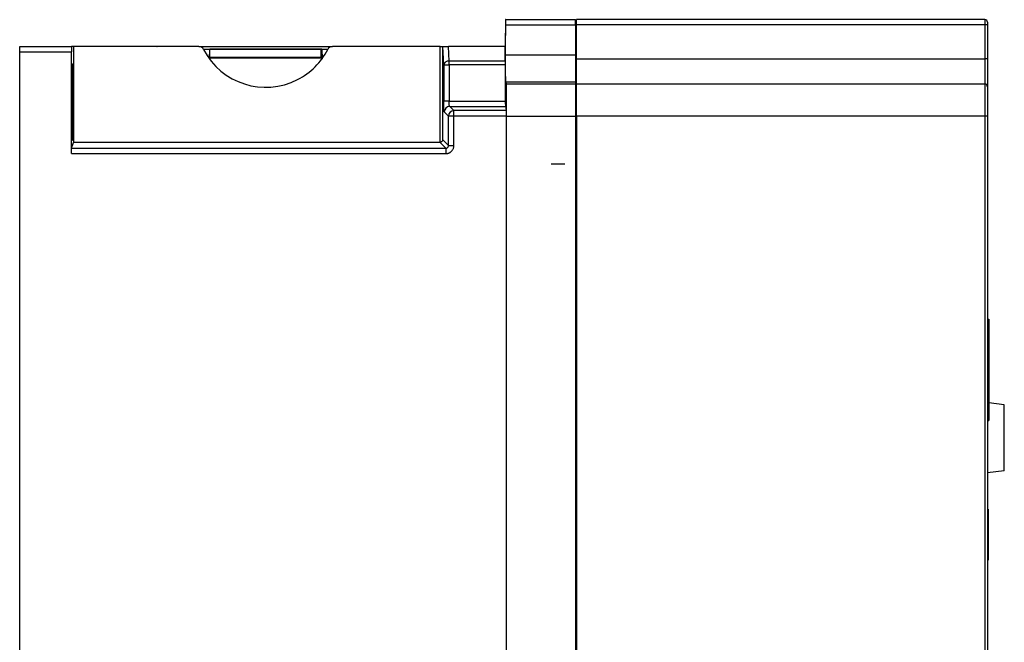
# Model space of a CAD drawing. Header units: inches. Extents: x -194 to -65, y 25 to 187.
# Tile 2 of 2: x -194 to -65, y 106 to 187. Entities that reach past the tile are written whole.
import ezdxf

# ---------------------------------------------------------------- set-up
doc = ezdxf.new("R2010")
doc.units = ezdxf.units.IN
doc.header["$MEASUREMENT"] = 0

# ---------------------------------------------------------------- blocks, each defined once
blk = doc.blocks.new('block 10')
at = {"color": 7, "lineweight": 25}
blk.add_open_spline([(-190.51, 183.42), (-190.51, 183.42), (-190.51, 183.42), (-190.5, 183.42), (-190.5, 183.42), (-190.5, 183.42), (-190.5, 183.42), (-190.5, 183.42), (-190.49, 183.42), (-190.49, 183.42), (-190.48, 183.42), (-190.48, 183.42), (-190.47, 183.42)], degree=3, knots=[0, 0, 0, 0, 1, 1, 1, 2, 2, 2, 3, 3, 3, 4, 4, 4, 4], dxfattribs=at)
blk = doc.blocks.new('block 12')
at = {"color": 7, "lineweight": 25}
blk.add_lwpolyline([(-130.15, 178.54), (-121.09, 178.54)], dxfattribs=at)
blk = doc.blocks.new('block 13')
at = {"color": 7, "lineweight": 25}
blk.add_lwpolyline([(-121.09, 178.54), (-121.09, 174.35)], dxfattribs=at)
blk = doc.blocks.new('block 14')
at = {"color": 7, "lineweight": 25}
blk.add_lwpolyline([(-130.15, 174.35), (-121.09, 174.35)], dxfattribs=at)
blk = doc.blocks.new('block 15')
at = {"color": 7, "lineweight": 25}
blk.add_lwpolyline([(-130.15, 178.54), (-130.15, 174.35)], dxfattribs=at)
blk = doc.blocks.new('block 20')
at = {"color": 7, "lineweight": 25}
blk.add_lwpolyline([(-122.48, 168.08), (-124.26, 168.08)], dxfattribs=at)
blk = doc.blocks.new('block 21')
at = {"color": 7, "lineweight": 25}
blk.add_lwpolyline([(-130.11, 168.08), (-130.15, 168.08)], dxfattribs=at)
blk = doc.blocks.new('block 22')
at = {"color": 7, "lineweight": 25}
blk.add_lwpolyline([(-121.09, 174.35), (-121.09, 40.93)], dxfattribs=at)
blk = doc.blocks.new('block 23')
at = {"color": 7, "lineweight": 25}
blk.add_lwpolyline([(-130.15, 174.35), (-130.15, 168.08)], dxfattribs=at)
blk = doc.blocks.new('block 24')
at = {"color": 7, "lineweight": 25}
blk.add_lwpolyline([(-130.15, 168.08), (-130.15, 40.93)], dxfattribs=at)
blk = doc.blocks.new('block 29')
at = {"color": 7, "lineweight": 25}
blk.add_lwpolyline([(-67.75, 174.32), (-120.95, 174.32)], dxfattribs=at)
blk = doc.blocks.new('block 30')
at = {"color": 7, "lineweight": 25}
blk.add_lwpolyline([(-67.75, 174.32), (-67.75, 40.62)], dxfattribs=at)
blk = doc.blocks.new('block 31')
at = {"color": 7, "lineweight": 25}
blk.add_lwpolyline([(-120.95, 174.32), (-120.95, 40.62)], dxfattribs=at)
blk = doc.blocks.new('block 32')
at = {"color": 7, "lineweight": 25}
blk.add_lwpolyline([(-67.75, 178.52), (-67.75, 174.32)], dxfattribs=at)
blk = doc.blocks.new('block 33')
at = {"color": 7, "lineweight": 25}
blk.add_lwpolyline([(-120.95, 174.32), (-120.95, 178.52)], dxfattribs=at)
blk = doc.blocks.new('block 34')
at = {"color": 7, "lineweight": 25}
blk.add_lwpolyline([(-67.75, 178.52), (-120.95, 178.52)], dxfattribs=at)
blk = doc.blocks.new('block 35')
at = {"color": 7, "lineweight": 25}
blk.add_lwpolyline([(-67.4, 174.32), (-67.4, 40.62)], dxfattribs=at)
blk = doc.blocks.new('block 37')
at = {"color": 7, "lineweight": 25}
blk.add_lwpolyline([(-67.4, 174.32), (-67.75, 174.32)], dxfattribs=at)
blk = doc.blocks.new('block 38')
at = {"color": 7, "lineweight": 25}
blk.add_lwpolyline([(-67.4, 178.17), (-67.4, 174.32)], dxfattribs=at)
blk = doc.blocks.new('block 39')
at = {"color": 7, "lineweight": 25}
blk.add_open_spline([(-67.4, 178.17), (-67.4, 178.36), (-67.56, 178.52), (-67.75, 178.52)], degree=3, dxfattribs=at)
blk = doc.blocks.new('block 42')
at = {"color": 7, "lineweight": 25}
blk.add_lwpolyline([(-120.95, 177.32), (-121.09, 177.33)], dxfattribs=at)
blk = doc.blocks.new('block 43')
at = {"color": 7, "lineweight": 25}
blk.add_lwpolyline([(-120.95, 174.32), (-121.09, 174.32)], dxfattribs=at)
blk = doc.blocks.new('block 53')
at = {"color": 7, "lineweight": 25}
blk.add_lwpolyline([(-193.54, 28.72), (-193.54, 182.72)], dxfattribs=at)
blk = doc.blocks.new('block 54')
at = {"color": 7, "lineweight": 25}
blk.add_lwpolyline([(-193.54, 182.72), (-186.81, 182.72)], dxfattribs=at)
blk = doc.blocks.new('block 55')
at = {"color": 7, "lineweight": 25}
blk.add_lwpolyline([(-186.81, 169.45), (-186.81, 182.72)], dxfattribs=at)
blk = doc.blocks.new('block 56')
at = {"color": 7, "lineweight": 25}
blk.add_lwpolyline([(-186.81, 169.45), (-138, 169.45)], dxfattribs=at)
blk = doc.blocks.new('block 57')
at = {"color": 7, "lineweight": 25}
blk.add_open_spline([(-138, 169.45), (-137.97, 169.45), (-137.94, 169.45), (-137.91, 169.45), (-137.88, 169.46), (-137.85, 169.46), (-137.82, 169.47), (-137.8, 169.47), (-137.77, 169.48), (-137.74, 169.48), (-137.71, 169.49), (-137.69, 169.5), (-137.66, 169.51), (-137.63, 169.52), (-137.61, 169.53), (-137.58, 169.54), (-137.56, 169.55), (-137.53, 169.56), (-137.51, 169.57), (-137.48, 169.59), (-137.46, 169.6), (-137.44, 169.61), (-137.41, 169.63), (-137.39, 169.64), (-137.37, 169.66), (-137.35, 169.68), (-137.33, 169.69), (-137.31, 169.71), (-137.27, 169.74), (-137.24, 169.78), (-137.21, 169.81), (-137.18, 169.85), (-137.15, 169.89), (-137.12, 169.93), (-137.09, 169.97), (-137.07, 170.01), (-137.05, 170.06), (-137.03, 170.1), (-137.01, 170.15), (-136.99, 170.2), (-136.98, 170.25), (-136.97, 170.3), (-136.96, 170.35), (-136.95, 170.4), (-136.95, 170.45), (-136.95, 170.5)], degree=3, knots=[0, 0, 0, 0, 1, 1, 1, 2, 2, 2, 3, 3, 3, 4, 4, 4, 5, 5, 5, 6, 6, 6, 7, 7, 7, 8, 8, 8, 9, 9, 9, 10, 10, 10, 11, 11, 11, 12, 12, 12, 13, 13, 13, 14, 14, 14, 15, 15, 15, 15], dxfattribs=at)
blk = doc.blocks.new('block 58')
at = {"color": 7, "lineweight": 25}
blk.add_lwpolyline([(-136.95, 170.5), (-136.95, 174.35)], dxfattribs=at)
blk = doc.blocks.new('block 59')
at = {"color": 7, "lineweight": 25}
blk.add_lwpolyline([(-130.14, 174.35), (-136.95, 174.35)], dxfattribs=at)
blk = doc.blocks.new('block 63')
at = {"color": 7, "lineweight": 25}
blk.add_lwpolyline([(-130.15, 175.05), (-136.95, 175.05)], dxfattribs=at)
blk = doc.blocks.new('block 64')
at = {"color": 7, "lineweight": 25}
blk.add_open_spline([(-130.15, 175.05), (-130.15, 175.05), (-130.15, 175.04), (-130.15, 175.04), (-130.15, 175.03), (-130.15, 175.02), (-130.15, 175.01)], degree=3, knots=[0, 0, 0, 0, 1, 1, 1, 2, 2, 2, 2], dxfattribs=at)
blk = doc.blocks.new('block 65')
at = {"color": 7, "lineweight": 25}
blk.add_lwpolyline([(-136.95, 174.35), (-136.95, 175.05)], dxfattribs=at)
blk = doc.blocks.new('block 66')
at = {"color": 7, "lineweight": 25}
blk.add_lwpolyline([(-193.54, 182.72), (-193.54, 183.42)], dxfattribs=at)
blk = doc.blocks.new('block 67')
at = {"color": 7, "lineweight": 25}
blk.add_lwpolyline([(-193.54, 183.42), (-186.8, 183.42)], dxfattribs=at)
blk = doc.blocks.new('block 68')
at = {"color": 7, "lineweight": 25}
blk.add_open_spline([(-186.8, 183.42), (-186.8, 183.41), (-186.8, 183.41), (-186.8, 183.41), (-186.8, 183.41), (-186.8, 183.41), (-186.8, 183.4), (-186.8, 183.4), (-186.8, 183.39), (-186.8, 183.39), (-186.8, 183.38), (-186.81, 183.37), (-186.81, 183.36), (-186.81, 183.36), (-186.81, 183.35), (-186.81, 183.34), (-186.81, 183.32), (-186.81, 183.31), (-186.81, 183.3), (-186.81, 183.29), (-186.81, 183.27), (-186.81, 183.26), (-186.81, 183.24), (-186.81, 183.23), (-186.81, 183.21), (-186.81, 183.18), (-186.81, 183.14), (-186.81, 183.1), (-186.81, 183.07), (-186.81, 183.03), (-186.81, 182.98), (-186.81, 182.94), (-186.81, 182.9), (-186.81, 182.86), (-186.81, 182.81), (-186.81, 182.76), (-186.81, 182.72)], degree=3, knots=[0, 0, 0, 0, 1, 1, 1, 2, 2, 2, 3, 3, 3, 4, 4, 4, 5, 5, 5, 6, 6, 6, 7, 7, 7, 8, 8, 8, 9, 9, 9, 10, 10, 10, 11, 11, 11, 12, 12, 12, 12], dxfattribs=at)
blk = doc.blocks.new('block 69')
at = {"color": 7, "lineweight": 25}
blk.add_open_spline([(-186.73, 178.25), (-186.73, 178.26), (-186.73, 178.27), (-186.73, 178.28), (-186.73, 178.29), (-186.73, 178.3), (-186.73, 178.31), (-186.73, 178.32), (-186.73, 178.33), (-186.73, 178.34), (-186.73, 178.35), (-186.73, 178.37), (-186.73, 178.38), (-186.73, 178.41), (-186.72, 178.43), (-186.72, 178.46), (-186.72, 178.49), (-186.72, 178.52), (-186.72, 178.55)], degree=3, knots=[0, 0, 0, 0, 1, 1, 1, 2, 2, 2, 3, 3, 3, 4, 4, 4, 5, 5, 5, 6, 6, 6, 6], dxfattribs=at)
blk = doc.blocks.new('block 70')
at = {"color": 7, "lineweight": 25}
blk.add_open_spline([(-186.73, 178.25), (-186.73, 178.22), (-186.73, 178.19), (-186.73, 178.16), (-186.73, 178.13), (-186.73, 178.1), (-186.73, 178.07), (-186.73, 178.04), (-186.73, 178), (-186.73, 177.97), (-186.73, 177.93), (-186.74, 177.9), (-186.74, 177.86), (-186.74, 177.83), (-186.74, 177.79), (-186.74, 177.76), (-186.74, 177.72), (-186.74, 177.68), (-186.74, 177.64), (-186.74, 177.61), (-186.74, 177.57), (-186.74, 177.53), (-186.74, 177.49), (-186.74, 177.45), (-186.74, 177.41), (-186.74, 177.37), (-186.74, 177.33), (-186.75, 177.29), (-186.75, 177.25), (-186.75, 177.21), (-186.75, 177.17), (-186.75, 177.12), (-186.75, 177.08), (-186.75, 177.04), (-186.75, 177), (-186.75, 176.95), (-186.75, 176.91), (-186.75, 176.87), (-186.75, 176.82), (-186.75, 176.78), (-186.75, 176.74), (-186.75, 176.69), (-186.75, 176.65), (-186.75, 176.6), (-186.75, 176.56), (-186.75, 176.51), (-186.75, 176.47), (-186.75, 176.42), (-186.75, 176.38), (-186.75, 176.33), (-186.75, 176.29), (-186.75, 176.24), (-186.75, 176.2), (-186.76, 176.15), (-186.76, 176.11), (-186.76, 176.06), (-186.76, 176.02), (-186.76, 175.97), (-186.76, 175.92), (-186.76, 175.88), (-186.76, 175.83), (-186.76, 175.79), (-186.76, 175.74), (-186.76, 175.7), (-186.76, 175.65), (-186.76, 175.6), (-186.76, 175.56), (-186.76, 175.51), (-186.76, 175.47), (-186.76, 175.42), (-186.76, 175.38), (-186.76, 175.33), (-186.76, 175.29), (-186.76, 175.24), (-186.76, 175.2), (-186.76, 175.15), (-186.76, 175.11), (-186.76, 175.06), (-186.76, 175.02), (-186.76, 174.68), (-186.76, 174.35), (-186.76, 174.03), (-186.75, 173.69), (-186.75, 173.36), (-186.75, 173.05), (-186.75, 172.73), (-186.74, 172.43), (-186.74, 172.18), (-186.73, 171.91), (-186.73, 171.69), (-186.72, 171.52), (-186.71, 171.36), (-186.71, 171.25), (-186.7, 171.2), (-186.69, 171.15), (-186.69, 171.15), (-186.68, 171.21), (-186.68, 171.26), (-186.67, 171.38), (-186.66, 171.54), (-186.66, 171.58), (-186.66, 171.63), (-186.66, 171.68), (-186.66, 171.73), (-186.65, 171.78), (-186.65, 171.84), (-186.65, 171.9), (-186.65, 171.96), (-186.65, 172.02), (-186.65, 172.08), (-186.64, 172.15), (-186.64, 172.22), (-186.64, 172.29), (-186.64, 172.37), (-186.64, 172.44), (-186.64, 172.52), (-186.64, 172.6), (-186.64, 172.68), (-186.64, 172.76), (-186.63, 172.84), (-186.63, 172.93), (-186.63, 173.02), (-186.63, 173.1), (-186.63, 173.19), (-186.63, 173.29), (-186.63, 173.38), (-186.63, 173.47), (-186.63, 173.57), (-186.63, 173.67), (-186.63, 173.76), (-186.63, 173.86), (-186.63, 173.96), (-186.63, 174.06), (-186.63, 174.16), (-186.63, 174.27), (-186.63, 174.37), (-186.63, 174.47), (-186.63, 174.58), (-186.62, 174.68), (-186.62, 174.78), (-186.62, 174.89), (-186.62, 174.99), (-186.62, 175.1), (-186.63, 175.21), (-186.63, 175.31), (-186.63, 175.42), (-186.63, 175.52), (-186.63, 175.63), (-186.63, 175.73), (-186.63, 175.83), (-186.63, 175.94), (-186.63, 176.04), (-186.63, 176.14), (-186.63, 176.24), (-186.63, 176.35), (-186.63, 176.45), (-186.63, 176.54), (-186.63, 176.64), (-186.63, 176.74), (-186.63, 176.83), (-186.63, 176.93), (-186.63, 177.02), (-186.64, 177.11), (-186.64, 177.2), (-186.64, 177.29), (-186.64, 177.37), (-186.64, 177.46), (-186.64, 177.54), (-186.64, 177.62), (-186.64, 177.7), (-186.64, 177.78), (-186.65, 177.85), (-186.65, 177.93), (-186.65, 178), (-186.65, 178.06), (-186.65, 178.13), (-186.65, 178.19), (-186.65, 178.25)], degree=3, knots=[0, 0, 0, 0, 1, 1, 1, 2, 2, 2, 3, 3, 3, 4, 4, 4, 5, 5, 5, 6, 6, 6, 7, 7, 7, 8, 8, 8, 9, 9, 9, 10, 10, 10, 11, 11, 11, 12, 12, 12, 13, 13, 13, 14, 14, 14, 15, 15, 15, 16, 16, 16, 17, 17, 17, 18, 18, 18, 19, 19, 19, 20, 20, 20, 21, 21, 21, 22, 22, 22, 23, 23, 23, 24, 24, 24, 25, 25, 25, 26, 26, 26, 27, 27, 27, 28, 28, 28, 29, 29, 29, 30, 30, 30, 31, 31, 31, 32, 32, 32, 33, 33, 33, 34, 34, 34, 35, 35, 35, 36, 36, 36, 37, 37, 37, 38, 38, 38, 39, 39, 39, 40, 40, 40, 41, 41, 41, 42, 42, 42, 43, 43, 43, 44, 44, 44, 45, 45, 45, 46, 46, 46, 47, 47, 47, 48, 48, 48, 49, 49, 49, 50, 50, 50, 51, 51, 51, 52, 52, 52, 53, 53, 53, 54, 54, 54, 55, 55, 55, 56, 56, 56, 57, 57, 57, 58, 58, 58, 59, 59, 59, 59], dxfattribs=at)
blk = doc.blocks.new('block 71')
at = {"color": 7, "lineweight": 25}
blk.add_open_spline([(-186.66, 178.55), (-186.66, 178.53), (-186.66, 178.52), (-186.66, 178.5), (-186.66, 178.49), (-186.66, 178.48), (-186.66, 178.46), (-186.66, 178.45), (-186.66, 178.43), (-186.66, 178.42), (-186.66, 178.41), (-186.66, 178.39), (-186.66, 178.38), (-186.66, 178.35), (-186.66, 178.33), (-186.66, 178.31), (-186.66, 178.29), (-186.65, 178.27), (-186.65, 178.25)], degree=3, knots=[0, 0, 0, 0, 1, 1, 1, 2, 2, 2, 3, 3, 3, 4, 4, 4, 5, 5, 5, 6, 6, 6, 6], dxfattribs=at)
blk = doc.blocks.new('block 72')
at = {"color": 7, "lineweight": 25}
blk.add_lwpolyline([(-186.66, 178.55), (-186.66, 179.22)], dxfattribs=at)
blk = doc.blocks.new('block 73')
at = {"color": 7, "lineweight": 25}
blk.add_open_spline([(-186.66, 179.22), (-186.66, 179.25), (-186.66, 179.29), (-186.66, 179.33), (-186.66, 179.37), (-186.66, 179.42), (-186.66, 179.46), (-186.66, 179.5), (-186.66, 179.54), (-186.66, 179.58), (-186.66, 179.62), (-186.66, 179.67), (-186.66, 179.71), (-186.66, 179.75), (-186.66, 179.8), (-186.66, 179.84), (-186.66, 179.88), (-186.66, 179.93), (-186.66, 179.97), (-186.66, 180.02), (-186.66, 180.06), (-186.66, 180.1), (-186.66, 180.15), (-186.66, 180.19), (-186.66, 180.23), (-186.66, 180.28), (-186.66, 180.32), (-186.66, 180.36), (-186.67, 180.4), (-186.67, 180.45), (-186.67, 180.49), (-186.67, 180.53), (-186.67, 180.57), (-186.67, 180.6), (-186.67, 180.64), (-186.67, 180.68), (-186.67, 180.72), (-186.67, 180.75), (-186.67, 180.79), (-186.67, 180.82), (-186.67, 180.85), (-186.67, 180.88), (-186.68, 180.91), (-186.68, 180.94), (-186.68, 180.97), (-186.68, 180.99), (-186.68, 181.01), (-186.68, 181.04), (-186.68, 181.05), (-186.68, 181.07), (-186.68, 181.09), (-186.68, 181.1), (-186.69, 181.12), (-186.69, 181.13), (-186.69, 181.13), (-186.69, 181.14), (-186.69, 181.14), (-186.69, 181.14), (-186.69, 181.14), (-186.69, 181.13), (-186.7, 181.11), (-186.7, 181.09), (-186.7, 181.06), (-186.7, 181.03), (-186.7, 180.99), (-186.71, 180.95), (-186.71, 180.89), (-186.71, 180.84), (-186.71, 180.79), (-186.71, 180.73), (-186.71, 180.67), (-186.71, 180.6), (-186.71, 180.53), (-186.72, 180.46), (-186.72, 180.39), (-186.72, 180.32), (-186.72, 180.24), (-186.72, 180.17), (-186.72, 180.09), (-186.72, 180.02), (-186.72, 179.94), (-186.72, 179.86), (-186.72, 179.79), (-186.72, 179.72), (-186.72, 179.64), (-186.72, 179.57), (-186.72, 179.49), (-186.72, 179.42), (-186.72, 179.35), (-186.72, 179.28), (-186.72, 179.22)], degree=3, knots=[0, 0, 0, 0, 1, 1, 1, 2, 2, 2, 3, 3, 3, 4, 4, 4, 5, 5, 5, 6, 6, 6, 7, 7, 7, 8, 8, 8, 9, 9, 9, 10, 10, 10, 11, 11, 11, 12, 12, 12, 13, 13, 13, 14, 14, 14, 15, 15, 15, 16, 16, 16, 17, 17, 17, 18, 18, 18, 19, 19, 19, 20, 20, 20, 21, 21, 21, 22, 22, 22, 23, 23, 23, 24, 24, 24, 25, 25, 25, 26, 26, 26, 27, 27, 27, 28, 28, 28, 29, 29, 29, 30, 30, 30, 30], dxfattribs=at)
blk = doc.blocks.new('block 74')
at = {"color": 7, "lineweight": 25}
blk.add_lwpolyline([(-186.72, 179.22), (-186.72, 178.55)], dxfattribs=at)
blk = doc.blocks.new('block 75')
at = {"color": 7, "lineweight": 25}
blk.add_lwpolyline([(-186.8, 170.15), (-186.54, 170.92)], dxfattribs=at)
blk = doc.blocks.new('block 76')
at = {"color": 7, "lineweight": 25}
blk.add_open_spline([(-186.81, 169.45), (-186.81, 169.48), (-186.81, 169.5), (-186.81, 169.53), (-186.81, 169.55), (-186.81, 169.58), (-186.81, 169.6), (-186.81, 169.63), (-186.81, 169.65), (-186.81, 169.68), (-186.81, 169.7), (-186.81, 169.72), (-186.81, 169.74), (-186.81, 169.77), (-186.81, 169.79), (-186.81, 169.81), (-186.81, 169.83), (-186.81, 169.85), (-186.81, 169.87), (-186.81, 169.89), (-186.81, 169.91), (-186.81, 169.93), (-186.81, 169.97), (-186.81, 170), (-186.81, 170.02), (-186.81, 170.05), (-186.81, 170.07), (-186.81, 170.09), (-186.81, 170.11), (-186.8, 170.12), (-186.8, 170.13), (-186.8, 170.14), (-186.8, 170.15), (-186.8, 170.15)], degree=3, knots=[0, 0, 0, 0, 1, 1, 1, 2, 2, 2, 3, 3, 3, 4, 4, 4, 5, 5, 5, 6, 6, 6, 7, 7, 7, 8, 8, 8, 9, 9, 9, 10, 10, 10, 11, 11, 11, 11], dxfattribs=at)
blk = doc.blocks.new('block 77')
at = {"color": 7, "lineweight": 25}
blk.add_lwpolyline([(-186.54, 183.42), (-186.8, 183.42)], dxfattribs=at)
blk = doc.blocks.new('block 78')
at = {"color": 7, "lineweight": 25}
blk.add_lwpolyline([(-186.54, 183.42), (-186.54, 170.92)], dxfattribs=at)
blk = doc.blocks.new('block 79')
at = {"color": 7, "lineweight": 25}
blk.add_lwpolyline([(-186.8, 170.15), (-138, 170.15)], dxfattribs=at)
blk = doc.blocks.new('block 80')
at = {"color": 7, "lineweight": 25}
blk.add_lwpolyline([(-138, 170.15), (-138, 169.45)], dxfattribs=at)
blk = doc.blocks.new('block 86')
at = {"color": 7, "lineweight": 25}
blk.add_open_spline([(-138, 170.15), (-137.98, 170.15), (-137.97, 170.15), (-137.95, 170.15), (-137.94, 170.15), (-137.93, 170.16), (-137.91, 170.16), (-137.9, 170.16), (-137.88, 170.17), (-137.87, 170.17), (-137.86, 170.18), (-137.85, 170.18), (-137.83, 170.19), (-137.82, 170.2), (-137.81, 170.2), (-137.8, 170.21), (-137.79, 170.22), (-137.78, 170.23), (-137.77, 170.24), (-137.74, 170.26), (-137.72, 170.28), (-137.71, 170.31), (-137.69, 170.34), (-137.67, 170.37), (-137.66, 170.4), (-137.65, 170.43), (-137.65, 170.47), (-137.65, 170.5)], degree=3, knots=[0, 0, 0, 0, 1, 1, 1, 2, 2, 2, 3, 3, 3, 4, 4, 4, 5, 5, 5, 6, 6, 6, 7, 7, 7, 8, 8, 8, 9, 9, 9, 9], dxfattribs=at)
blk = doc.blocks.new('block 87')
at = {"color": 7, "lineweight": 25}
blk.add_lwpolyline([(-137.65, 170.5), (-136.95, 170.5)], dxfattribs=at)
blk = doc.blocks.new('block 97')
at = {"color": 7, "lineweight": 25}
blk.add_lwpolyline([(-137.65, 170.5), (-137.65, 174.35)], dxfattribs=at)
blk = doc.blocks.new('block 98')
at = {"color": 7, "lineweight": 25}
blk.add_lwpolyline([(-136.95, 174.35), (-137.65, 174.35)], dxfattribs=at)
blk = doc.blocks.new('block 105')
at = {"color": 7, "lineweight": 25}
blk.add_open_spline([(-136.95, 175.05), (-137.34, 175.05), (-137.65, 174.74), (-137.65, 174.35)], degree=3, dxfattribs=at)
blk = doc.blocks.new('block 106')
at = {"color": 7, "lineweight": 25}
blk.add_lwpolyline([(-130.19, 178.78), (-130.15, 178.54)], dxfattribs=at)
blk = doc.blocks.new('block 107')
at = {"color": 7, "lineweight": 25}
blk.add_lwpolyline([(-121.09, 178.78), (-130.19, 178.78)], dxfattribs=at)
blk = doc.blocks.new('block 108')
at = {"color": 7, "lineweight": 25}
blk.add_lwpolyline([(-121.09, 178.78), (-121.09, 178.54)], dxfattribs=at)
blk = doc.blocks.new('block 109')
at = {"color": 7, "lineweight": 25}
blk.add_lwpolyline([(-130.24, 175.6), (-130.15, 175.05)], dxfattribs=at)
blk = doc.blocks.new('block 110')
at = {"color": 7, "lineweight": 25}
blk.add_open_spline([(-130.25, 176.3), (-130.25, 176.28), (-130.25, 176.25), (-130.25, 176.23), (-130.25, 176.2), (-130.25, 176.18), (-130.25, 176.15), (-130.25, 176.13), (-130.25, 176.1), (-130.25, 176.08), (-130.25, 176.06), (-130.25, 176.03), (-130.25, 176.01), (-130.25, 175.99), (-130.25, 175.97), (-130.25, 175.94), (-130.25, 175.92), (-130.25, 175.9), (-130.24, 175.88), (-130.24, 175.86), (-130.24, 175.84), (-130.24, 175.82), (-130.24, 175.79), (-130.24, 175.76), (-130.24, 175.73), (-130.24, 175.71), (-130.24, 175.68), (-130.24, 175.67), (-130.24, 175.65), (-130.24, 175.63), (-130.24, 175.62), (-130.24, 175.61), (-130.24, 175.61), (-130.24, 175.6)], degree=3, knots=[0, 0, 0, 0, 1, 1, 1, 2, 2, 2, 3, 3, 3, 4, 4, 4, 5, 5, 5, 6, 6, 6, 7, 7, 7, 8, 8, 8, 9, 9, 9, 10, 10, 10, 11, 11, 11, 11], dxfattribs=at)
blk = doc.blocks.new('block 111')
at = {"color": 7, "lineweight": 25}
blk.add_lwpolyline([(-130.25, 181.03), (-130.25, 176.3)], dxfattribs=at)
blk = doc.blocks.new('block 112')
at = {"color": 7, "lineweight": 25}
blk.add_open_spline([(-130.25, 181.52), (-130.25, 181.5), (-130.25, 181.49), (-130.25, 181.47), (-130.25, 181.45), (-130.25, 181.43), (-130.25, 181.41), (-130.25, 181.39), (-130.25, 181.37), (-130.25, 181.35), (-130.25, 181.34), (-130.25, 181.31), (-130.25, 181.29), (-130.25, 181.27), (-130.25, 181.25), (-130.25, 181.23), (-130.25, 181.21), (-130.25, 181.19), (-130.25, 181.17), (-130.25, 181.14), (-130.25, 181.12), (-130.25, 181.1), (-130.25, 181.07), (-130.25, 181.05), (-130.25, 181.03)], degree=3, knots=[0, 0, 0, 0, 1, 1, 1, 2, 2, 2, 3, 3, 3, 4, 4, 4, 5, 5, 5, 6, 6, 6, 7, 7, 7, 8, 8, 8, 8], dxfattribs=at)
blk = doc.blocks.new('block 113')
at = {"color": 7, "lineweight": 25}
blk.add_lwpolyline([(-130.25, 181.52), (-130.26, 183.42)], dxfattribs=at)
blk = doc.blocks.new('block 114')
at = {"color": 7, "lineweight": 25}
blk.add_lwpolyline([(-130.26, 183.42), (-130.22, 183.42)], dxfattribs=at)
blk = doc.blocks.new('block 115')
at = {"color": 7, "lineweight": 25}
blk.add_lwpolyline([(-130.22, 182.28), (-130.22, 183.42)], dxfattribs=at)
blk = doc.blocks.new('block 116')
at = {"color": 7, "lineweight": 25}
blk.add_open_spline([(-130.19, 178.78), (-130.19, 178.79), (-130.19, 178.79), (-130.19, 178.79), (-130.19, 178.8), (-130.19, 178.81), (-130.19, 178.81), (-130.19, 178.82), (-130.19, 178.83), (-130.19, 178.84), (-130.19, 178.85), (-130.19, 178.86), (-130.19, 178.87), (-130.19, 178.88), (-130.19, 178.9), (-130.19, 178.91), (-130.19, 178.93), (-130.19, 178.94), (-130.19, 178.96), (-130.2, 178.98), (-130.2, 178.99), (-130.2, 179.01), (-130.2, 179.03), (-130.2, 179.05), (-130.2, 179.07), (-130.2, 179.09), (-130.2, 179.12), (-130.2, 179.14), (-130.2, 179.23), (-130.2, 179.34), (-130.2, 179.46), (-130.2, 179.58), (-130.21, 179.72), (-130.21, 179.87), (-130.21, 180.02), (-130.21, 180.18), (-130.21, 180.35), (-130.21, 180.52), (-130.21, 180.7), (-130.21, 180.89), (-130.21, 180.98), (-130.21, 181.06), (-130.21, 181.15), (-130.21, 181.24), (-130.21, 181.33), (-130.21, 181.43), (-130.21, 181.52), (-130.22, 181.61), (-130.22, 181.7), (-130.22, 181.8), (-130.22, 181.89), (-130.22, 181.99), (-130.22, 182.08), (-130.22, 182.18), (-130.22, 182.28)], degree=3, knots=[0, 0, 0, 0, 1, 1, 1, 2, 2, 2, 3, 3, 3, 4, 4, 4, 5, 5, 5, 6, 6, 6, 7, 7, 7, 8, 8, 8, 9, 9, 9, 10, 10, 10, 11, 11, 11, 12, 12, 12, 13, 13, 13, 14, 14, 14, 15, 15, 15, 16, 16, 16, 17, 17, 17, 18, 18, 18, 18], dxfattribs=at)
blk = doc.blocks.new('block 120')
at = {"color": 7, "lineweight": 25}
blk.add_lwpolyline([(-138, 170.15), (-138.76, 170.92)], dxfattribs=at)
blk = doc.blocks.new('block 121')
at = {"color": 7, "lineweight": 25}
blk.add_open_spline([(-138.4, 171.25), (-138.41, 171.24), (-138.41, 171.22), (-138.41, 171.21), (-138.41, 171.19), (-138.42, 171.18), (-138.42, 171.16), (-138.43, 171.15), (-138.43, 171.14), (-138.44, 171.13), (-138.44, 171.11), (-138.45, 171.1), (-138.46, 171.09), (-138.46, 171.08), (-138.47, 171.07), (-138.48, 171.06), (-138.48, 171.06), (-138.49, 171.05), (-138.5, 171.04), (-138.51, 171.03), (-138.51, 171.03), (-138.52, 171.02), (-138.54, 171), (-138.55, 170.99), (-138.57, 170.98), (-138.59, 170.97), (-138.61, 170.96), (-138.63, 170.95), (-138.65, 170.94), (-138.67, 170.93), (-138.7, 170.93), (-138.72, 170.93), (-138.74, 170.92), (-138.76, 170.92)], degree=3, knots=[0, 0, 0, 0, 1, 1, 1, 2, 2, 2, 3, 3, 3, 4, 4, 4, 5, 5, 5, 6, 6, 6, 7, 7, 7, 8, 8, 8, 9, 9, 9, 10, 10, 10, 11, 11, 11, 11], dxfattribs=at)
blk = doc.blocks.new('block 122')
at = {"color": 7, "lineweight": 25}
blk.add_lwpolyline([(-137.65, 170.5), (-138.4, 171.25)], dxfattribs=at)
blk = doc.blocks.new('block 123')
at = {"color": 7, "lineweight": 25}
blk.add_lwpolyline([(-138.76, 170.92), (-186.54, 170.92)], dxfattribs=at)
blk = doc.blocks.new('block 124')
at = {"color": 7, "lineweight": 25}
blk.add_lwpolyline([(-137.5, 175.6), (-130.24, 175.6)], dxfattribs=at)
blk = doc.blocks.new('block 125')
at = {"color": 7, "lineweight": 25}
blk.add_lwpolyline([(-137.5, 175.6), (-136.95, 175.05)], dxfattribs=at)
blk = doc.blocks.new('block 126')
at = {"color": 7, "lineweight": 25}
blk.add_lwpolyline([(-138.2, 174.91), (-137.65, 174.35)], dxfattribs=at)
blk = doc.blocks.new('block 127')
at = {"color": 7, "lineweight": 25}
blk.add_open_spline([(-137.5, 175.6), (-137.89, 175.6), (-138.2, 175.29), (-138.2, 174.91)], degree=3, dxfattribs=at)
blk = doc.blocks.new('block 128')
at = {"color": 7, "lineweight": 25}
blk.add_lwpolyline([(-138.4, 171.25), (-138.4, 183.42)], dxfattribs=at)
blk = doc.blocks.new('block 129')
at = {"color": 7, "lineweight": 25}
blk.add_lwpolyline([(-138.27, 181.03), (-138.4, 183.42)], dxfattribs=at)
blk = doc.blocks.new('block 130')
at = {"color": 7, "lineweight": 25}
blk.add_lwpolyline([(-138.27, 181.03), (-138.27, 176.3)], dxfattribs=at)
blk = doc.blocks.new('block 131')
at = {"color": 7, "lineweight": 25}
blk.add_open_spline([(-138.27, 175.79), (-138.27, 175.81), (-138.27, 175.84), (-138.27, 175.87), (-138.27, 175.9), (-138.27, 175.93), (-138.27, 175.95), (-138.27, 175.98), (-138.27, 176.01), (-138.27, 176.04), (-138.27, 176.07), (-138.27, 176.1), (-138.27, 176.13), (-138.27, 176.16), (-138.27, 176.18), (-138.27, 176.21), (-138.27, 176.24), (-138.27, 176.27), (-138.27, 176.3)], degree=3, knots=[0, 0, 0, 0, 1, 1, 1, 2, 2, 2, 3, 3, 3, 4, 4, 4, 5, 5, 5, 6, 6, 6, 6], dxfattribs=at)
blk = doc.blocks.new('block 132')
at = {"color": 7, "lineweight": 25}
blk.add_lwpolyline([(-67.4, 123.08), (-67.33, 123.08)], dxfattribs=at)
blk = doc.blocks.new('block 133')
at = {"color": 7, "lineweight": 25}
blk.add_lwpolyline([(-67.33, 123.08), (-67.33, 122.38)], dxfattribs=at)
blk = doc.blocks.new('block 134')
at = {"color": 7, "lineweight": 25}
blk.add_lwpolyline([(-67.4, 122.38), (-67.33, 122.38)], dxfattribs=at)
blk = doc.blocks.new('block 138')
at = {"color": 7, "lineweight": 25}
blk.add_lwpolyline([(-67.33, 122.38), (-67.33, 116.43)], dxfattribs=at)
blk = doc.blocks.new('block 139')
at = {"color": 7, "lineweight": 25}
blk.add_lwpolyline([(-67.4, 116.43), (-67.33, 116.43)], dxfattribs=at)
blk = doc.blocks.new('block 142')
at = {"color": 7, "lineweight": 25}
blk.add_lwpolyline([(-67.75, 181.83), (-67.75, 178.52)], dxfattribs=at)
blk = doc.blocks.new('block 143')
at = {"color": 7, "lineweight": 25}
blk.add_lwpolyline([(-120.95, 181.83), (-67.75, 181.83)], dxfattribs=at)
blk = doc.blocks.new('block 144')
at = {"color": 7, "lineweight": 25}
blk.add_lwpolyline([(-120.95, 178.52), (-120.95, 181.83)], dxfattribs=at)
blk = doc.blocks.new('block 145')
at = {"color": 7, "lineweight": 25}
blk.add_open_spline([(-67.4, 181.81), (-67.52, 181.83), (-67.64, 181.84), (-67.75, 181.83)], degree=3, dxfattribs=at)
blk = doc.blocks.new('block 146')
at = {"color": 7, "lineweight": 25}
blk.add_lwpolyline([(-67.4, 181.81), (-67.4, 178.17)], dxfattribs=at)
blk = doc.blocks.new('block 148')
at = {"color": 7, "lineweight": 25}
blk.add_lwpolyline([(-120.95, 182.02), (-121.09, 182.02)], dxfattribs=at)
blk = doc.blocks.new('block 149')
at = {"color": 7, "lineweight": 25}
blk.add_lwpolyline([(-121.09, 182.28), (-130.22, 182.28)], dxfattribs=at)
blk = doc.blocks.new('block 150')
at = {"color": 7, "lineweight": 25}
blk.add_lwpolyline([(-121.09, 182.28), (-121.09, 178.78)], dxfattribs=at)
blk = doc.blocks.new('block 159')
at = {"color": 7, "lineweight": 25}
blk.add_lwpolyline([(-67.75, 186.25), (-67.75, 181.83)], dxfattribs=at)
blk = doc.blocks.new('block 160')
at = {"color": 7, "lineweight": 25}
blk.add_lwpolyline([(-67.75, 186.25), (-120.95, 186.25)], dxfattribs=at)
blk = doc.blocks.new('block 161')
at = {"color": 7, "lineweight": 25}
blk.add_lwpolyline([(-120.95, 181.83), (-120.95, 186.25)], dxfattribs=at)
blk = doc.blocks.new('block 162')
at = {"color": 7, "lineweight": 25}
blk.add_open_spline([(-67.4, 186.23), (-67.52, 186.25), (-67.64, 186.26), (-67.75, 186.25)], degree=3, dxfattribs=at)
blk = doc.blocks.new('block 163')
at = {"color": 7, "lineweight": 25}
blk.add_lwpolyline([(-67.4, 186.23), (-67.4, 181.81)], dxfattribs=at)
blk = doc.blocks.new('block 164')
at = {"color": 7, "lineweight": 25}
blk.add_lwpolyline([(-130.22, 183.42), (-130.19, 186.22)], dxfattribs=at)
blk = doc.blocks.new('block 165')
at = {"color": 7, "lineweight": 25}
blk.add_lwpolyline([(-121.09, 186.22), (-130.19, 186.22)], dxfattribs=at)
blk = doc.blocks.new('block 166')
at = {"color": 7, "lineweight": 25}
blk.add_lwpolyline([(-121.09, 186.22), (-121.09, 182.28)], dxfattribs=at)
blk = doc.blocks.new('block 167')
at = {"color": 7, "lineweight": 25}
blk.add_lwpolyline([(-130.23, 186.92), (-130.26, 183.42)], dxfattribs=at)
blk = doc.blocks.new('block 168')
at = {"color": 7, "lineweight": 25}
blk.add_lwpolyline([(-130.19, 186.92), (-130.23, 186.92)], dxfattribs=at)
blk = doc.blocks.new('block 169')
at = {"color": 7, "lineweight": 25}
blk.add_open_spline([(-130.19, 186.22), (-130.19, 186.24), (-130.19, 186.26), (-130.19, 186.29), (-130.19, 186.31), (-130.19, 186.33), (-130.19, 186.35), (-130.19, 186.38), (-130.19, 186.4), (-130.19, 186.42), (-130.19, 186.44), (-130.19, 186.46), (-130.19, 186.48), (-130.19, 186.5), (-130.19, 186.52), (-130.19, 186.54), (-130.19, 186.56), (-130.19, 186.58), (-130.19, 186.6), (-130.19, 186.62), (-130.19, 186.64), (-130.19, 186.66), (-130.19, 186.68), (-130.19, 186.69), (-130.19, 186.71), (-130.19, 186.74), (-130.19, 186.77), (-130.19, 186.8), (-130.19, 186.83), (-130.19, 186.85), (-130.19, 186.86), (-130.19, 186.88), (-130.19, 186.89), (-130.19, 186.9), (-130.19, 186.91), (-130.19, 186.91), (-130.19, 186.92)], degree=3, knots=[0, 0, 0, 0, 1, 1, 1, 2, 2, 2, 3, 3, 3, 4, 4, 4, 5, 5, 5, 6, 6, 6, 7, 7, 7, 8, 8, 8, 9, 9, 9, 10, 10, 10, 11, 11, 11, 12, 12, 12, 12], dxfattribs=at)
blk = doc.blocks.new('block 170')
at = {"color": 7, "lineweight": 25}
blk.add_lwpolyline([(-67.75, 186.92), (-67.75, 186.25)], dxfattribs=at)
blk = doc.blocks.new('block 171')
at = {"color": 7, "lineweight": 25}
blk.add_lwpolyline([(-67.75, 186.92), (-120.95, 186.92)], dxfattribs=at)
blk = doc.blocks.new('block 172')
at = {"color": 7, "lineweight": 25}
blk.add_lwpolyline([(-120.95, 186.25), (-120.95, 186.92)], dxfattribs=at)
blk = doc.blocks.new('block 173')
at = {"color": 7, "lineweight": 25}
blk.add_open_spline([(-67.4, 186.57), (-67.4, 186.76), (-67.56, 186.92), (-67.75, 186.92)], degree=3, dxfattribs=at)
blk = doc.blocks.new('block 174')
at = {"color": 7, "lineweight": 25}
blk.add_lwpolyline([(-67.4, 186.57), (-67.4, 186.23)], dxfattribs=at)
blk = doc.blocks.new('block 175')
at = {"color": 7, "lineweight": 25}
blk.add_lwpolyline([(-130.19, 186.92), (-121.09, 186.92)], dxfattribs=at)
blk = doc.blocks.new('block 176')
at = {"color": 7, "lineweight": 25}
blk.add_lwpolyline([(-121.09, 186.22), (-121.09, 186.92)], dxfattribs=at)
blk = doc.blocks.new('block 193')
at = {"color": 7, "lineweight": 25}
blk.add_lwpolyline([(-121.09, 185.73), (-120.95, 185.72)], dxfattribs=at)
blk = doc.blocks.new('block 194')
at = {"color": 7, "lineweight": 25}
blk.add_lwpolyline([(-121.09, 185.03), (-120.95, 185.02)], dxfattribs=at)
blk = doc.blocks.new('block 210')
at = {"color": 7, "lineweight": 25}
blk.add_open_spline([(-137.5, 175.6), (-137.51, 175.61), (-137.52, 175.63), (-137.53, 175.67), (-137.54, 175.7), (-137.55, 175.76), (-137.55, 175.82), (-137.56, 175.89), (-137.56, 175.96), (-137.57, 176.04), (-137.57, 176.13), (-137.57, 176.21), (-137.57, 176.3)], degree=3, knots=[0, 0, 0, 0, 1, 1, 1, 2, 2, 2, 3, 3, 3, 4, 4, 4, 4], dxfattribs=at)
blk = doc.blocks.new('block 211')
at = {"color": 7, "lineweight": 25}
blk.add_lwpolyline([(-137.57, 176.3), (-130.25, 176.3)], dxfattribs=at)
blk = doc.blocks.new('block 212')
at = {"color": 7, "lineweight": 25}
blk.add_lwpolyline([(-137.57, 176.3), (-138.27, 176.3)], dxfattribs=at)
blk = doc.blocks.new('block 213')
at = {"color": 7, "lineweight": 25}
blk.add_lwpolyline([(-137.57, 181.03), (-137.57, 176.3)], dxfattribs=at)
blk = doc.blocks.new('block 214')
at = {"color": 7, "lineweight": 25}
blk.add_lwpolyline([(-130.25, 181.03), (-137.57, 181.03)], dxfattribs=at)
blk = doc.blocks.new('block 215')
at = {"color": 7, "lineweight": 25}
blk.add_lwpolyline([(-130.25, 181.52), (-137.57, 181.52)], dxfattribs=at)
blk = doc.blocks.new('block 216')
at = {"color": 7, "lineweight": 25}
blk.add_lwpolyline([(-137.57, 181.03), (-137.57, 181.52)], dxfattribs=at)
blk = doc.blocks.new('block 217')
at = {"color": 7, "lineweight": 25}
blk.add_lwpolyline([(-138.27, 181.03), (-137.57, 181.03)], dxfattribs=at)
blk = doc.blocks.new('block 218')
at = {"color": 7, "lineweight": 25}
blk.add_open_spline([(-137.57, 181.52), (-137.9, 181.55), (-138.2, 181.34), (-138.27, 181.03)], degree=3, dxfattribs=at)
blk = doc.blocks.new('block 219')
at = {"color": 7, "lineweight": 25}
blk.add_lwpolyline([(-130.26, 183.42), (-137.67, 183.42)], dxfattribs=at)
blk = doc.blocks.new('block 220')
at = {"color": 7, "lineweight": 25}
blk.add_lwpolyline([(-137.57, 181.52), (-137.67, 183.42)], dxfattribs=at)
blk = doc.blocks.new('block 221')
at = {"color": 7, "lineweight": 25}
blk.add_open_spline([(-138.4, 183.42), (-138.4, 183.42), (-138.39, 183.42), (-138.39, 183.42), (-138.39, 183.42), (-138.38, 183.42), (-138.37, 183.42), (-138.37, 183.42), (-138.36, 183.42), (-138.35, 183.42), (-138.34, 183.42), (-138.33, 183.42), (-138.32, 183.42), (-138.31, 183.42), (-138.3, 183.42), (-138.28, 183.42), (-138.27, 183.42), (-138.26, 183.42), (-138.24, 183.42), (-138.23, 183.42), (-138.21, 183.42), (-138.19, 183.42), (-138.16, 183.42), (-138.13, 183.42), (-138.1, 183.42), (-138.07, 183.42), (-138.04, 183.42), (-138, 183.42), (-137.97, 183.42), (-137.94, 183.42), (-137.9, 183.42), (-137.86, 183.42), (-137.83, 183.42), (-137.79, 183.42), (-137.75, 183.42), (-137.71, 183.42), (-137.67, 183.42)], degree=3, knots=[0, 0, 0, 0, 1, 1, 1, 2, 2, 2, 3, 3, 3, 4, 4, 4, 5, 5, 5, 6, 6, 6, 7, 7, 7, 8, 8, 8, 9, 9, 9, 10, 10, 10, 11, 11, 11, 12, 12, 12, 12], dxfattribs=at)
blk = doc.blocks.new('block 235')
at = {"color": 7, "lineweight": 25}
blk.add_lwpolyline([(-138.76, 170.92), (-138.75, 183.42)], dxfattribs=at)
blk = doc.blocks.new('block 236')
at = {"color": 7, "lineweight": 25}
blk.add_lwpolyline([(-138.75, 183.42), (-138.4, 183.42)], dxfattribs=at)
blk = doc.blocks.new('block 237')
at = {"color": 7, "lineweight": 25}
blk.add_open_spline([(-152.77, 183.42), (-153.03, 183.42), (-153.27, 183.27), (-153.39, 183.04)], degree=3, dxfattribs=at)
blk = doc.blocks.new('block 238')
at = {"color": 7, "lineweight": 25}
blk.add_open_spline([(-169.58, 183.04), (-169.7, 183.27), (-169.94, 183.42), (-170.2, 183.42)], degree=3, dxfattribs=at)
blk = doc.blocks.new('block 239')
at = {"color": 7, "lineweight": 25}
blk.add_open_spline([(-169.58, 183.04), (-167.28, 178.57), (-161.79, 176.8), (-157.32, 179.1), (-155.63, 179.97), (-154.26, 181.35), (-153.39, 183.04)], degree=3, knots=[0, 0, 0, 0, 1, 1, 1, 2, 2, 2, 2], dxfattribs=at)
blk = doc.blocks.new('block 240')
at = {"color": 7, "lineweight": 25}
blk.add_lwpolyline([(-138.75, 183.42), (-152.77, 183.42)], dxfattribs=at)
blk = doc.blocks.new('block 241')
at = {"color": 7, "lineweight": 25}
blk.add_lwpolyline([(-170.2, 183.42), (-186.54, 183.42)], dxfattribs=at)
blk = doc.blocks.new('block 242')
at = {"color": 7, "lineweight": 25}
blk.add_lwpolyline([(-154.23, 181.97), (-154.23, 183.07)], dxfattribs=at)
blk = doc.blocks.new('block 243')
at = {"color": 7, "lineweight": 25}
blk.add_lwpolyline([(-154.23, 181.97), (-168.74, 181.97)], dxfattribs=at)
blk = doc.blocks.new('block 244')
at = {"color": 7, "lineweight": 25}
blk.add_lwpolyline([(-168.74, 181.97), (-168.74, 183.07)], dxfattribs=at)
blk = doc.blocks.new('block 245')
at = {"color": 7, "lineweight": 25}
blk.add_lwpolyline([(-154.23, 183.07), (-168.74, 183.07)], dxfattribs=at)
blk = doc.blocks.new('block 246')
at = {"color": 7, "lineweight": 25}
blk.add_lwpolyline([(-168.82, 183.07), (-168.83, 181.83)], dxfattribs=at)
blk = doc.blocks.new('block 247')
at = {"color": 7, "lineweight": 25}
blk.add_lwpolyline([(-168.79, 181.91), (-168.74, 181.97)], dxfattribs=at)
blk = doc.blocks.new('block 248')
at = {"color": 7, "lineweight": 25}
blk.add_lwpolyline([(-168.79, 181.91), (-168.79, 181.78)], dxfattribs=at)
blk = doc.blocks.new('block 249')
at = {"color": 7, "lineweight": 25}
blk.add_lwpolyline([(-168.82, 183.07), (-168.74, 183.07)], dxfattribs=at)
blk = doc.blocks.new('block 250')
at = {"color": 7, "lineweight": 25}
blk.add_lwpolyline([(-154.18, 181.91), (-154.17, 181.78)], dxfattribs=at)
blk = doc.blocks.new('block 251')
at = {"color": 7, "lineweight": 25}
blk.add_lwpolyline([(-154.18, 181.91), (-154.23, 181.97)], dxfattribs=at)
blk = doc.blocks.new('block 252')
at = {"color": 7, "lineweight": 25}
blk.add_lwpolyline([(-154.15, 183.07), (-154.14, 181.83)], dxfattribs=at)
blk = doc.blocks.new('block 253')
at = {"color": 7, "lineweight": 25}
blk.add_lwpolyline([(-154.15, 183.07), (-154.23, 183.07)], dxfattribs=at)
blk = doc.blocks.new('block 254')
at = {"color": 7, "lineweight": 25}
blk.add_lwpolyline([(-154.18, 181.91), (-168.79, 181.91)], dxfattribs=at)
blk = doc.blocks.new('block 255')
at = {"color": 7, "lineweight": 25}
blk.add_open_spline([(-132.5, 183.42), (-132.5, 183.42), (-132.5, 183.42), (-132.5, 183.42), (-132.5, 183.42), (-132.51, 183.42), (-132.51, 183.42), (-132.52, 183.42), (-132.52, 183.42), (-132.53, 183.41), (-132.53, 183.41), (-132.54, 183.41), (-132.55, 183.41), (-132.55, 183.41), (-132.56, 183.41), (-132.57, 183.41)], degree=3, knots=[0, 0, 0, 0, 1, 1, 1, 2, 2, 2, 3, 3, 3, 4, 4, 4, 5, 5, 5, 5], dxfattribs=at)
blk = doc.blocks.new('block 256')
at = {"color": 7, "lineweight": 25}
blk.add_open_spline([(-175.69, 183.42), (-175.69, 183.42), (-175.69, 183.42), (-175.69, 183.42), (-175.69, 183.42), (-175.69, 183.42), (-175.68, 183.42), (-175.68, 183.42), (-175.67, 183.42), (-175.66, 183.42), (-175.66, 183.42), (-175.65, 183.42), (-175.64, 183.42)], degree=3, knots=[0, 0, 0, 0, 1, 1, 1, 2, 2, 2, 3, 3, 3, 4, 4, 4, 4], dxfattribs=at)
blk = doc.blocks.new('block 257')
at = {"color": 7, "lineweight": 25}
blk.add_lwpolyline([(-170.2, 183.42), (-152.77, 183.42)], dxfattribs=at)
blk = doc.blocks.new('block 265')
at = {"color": 7, "lineweight": 25}
blk.add_lwpolyline([(-67.23, 147.16), (-67.23, 135.33)], dxfattribs=at)
blk = doc.blocks.new('block 266')
at = {"color": 7, "lineweight": 25}
blk.add_lwpolyline([(-67.23, 135.33), (-67.23, 134.63)], dxfattribs=at)
blk = doc.blocks.new('block 267')
at = {"color": 7, "lineweight": 25}
blk.add_lwpolyline([(-67.4, 134.63), (-67.23, 134.63)], dxfattribs=at)
blk = doc.blocks.new('block 268')
at = {"color": 7, "lineweight": 25}
blk.add_lwpolyline([(-67.4, 147.86), (-67.23, 147.86)], dxfattribs=at)
blk = doc.blocks.new('block 269')
at = {"color": 7, "lineweight": 25}
blk.add_lwpolyline([(-67.23, 147.86), (-67.23, 147.16)], dxfattribs=at)
blk = doc.blocks.new('block 270')
at = {"color": 7, "lineweight": 25}
blk.add_lwpolyline([(-65.21, 136.7), (-67.23, 136.95)], dxfattribs=at)
blk = doc.blocks.new('block 271')
at = {"color": 7, "lineweight": 25}
blk.add_lwpolyline([(-65.21, 128.07), (-65.21, 136.7)], dxfattribs=at)
blk = doc.blocks.new('block 272')
at = {"color": 7, "lineweight": 25}
blk.add_lwpolyline([(-65.21, 128.07), (-67.4, 127.8)], dxfattribs=at)
blk = doc.blocks.new('block 273')
at = {"color": 7, "lineweight": 25}
blk.add_lwpolyline([(-130.19, 183.42), (-130.26, 183.42)], dxfattribs=at)
blk = doc.blocks.new('block 275')
at = {"color": 253, "lineweight": 25}
blk.add_open_spline([(-138.2, 174.91), (-138.2, 174.91), (-138.21, 174.91), (-138.21, 174.91), (-138.21, 174.92), (-138.21, 174.92), (-138.21, 174.93), (-138.21, 174.93), (-138.22, 174.94), (-138.22, 174.94), (-138.22, 174.95), (-138.22, 174.96), (-138.22, 174.97), (-138.22, 174.98), (-138.22, 174.99), (-138.23, 175), (-138.23, 175.01), (-138.23, 175.02), (-138.23, 175.03), (-138.23, 175.07), (-138.24, 175.11), (-138.24, 175.17), (-138.25, 175.22), (-138.25, 175.28), (-138.25, 175.34), (-138.25, 175.38), (-138.26, 175.43), (-138.26, 175.48), (-138.26, 175.52), (-138.26, 175.57), (-138.26, 175.62), (-138.26, 175.68), (-138.27, 175.73), (-138.27, 175.79)], degree=3, knots=[0, 0, 0, 0, 1, 1, 1, 2, 2, 2, 3, 3, 3, 4, 4, 4, 5, 5, 5, 6, 6, 6, 7, 7, 7, 8, 8, 8, 9, 9, 9, 10, 10, 10, 11, 11, 11, 11], dxfattribs=at)
blk = doc.blocks.new('block 276')
at = {"color": 253, "lineweight": 25}
blk.add_lwpolyline([(-186.72, 179.22), (-186.66, 179.22)], dxfattribs=at)
blk = doc.blocks.new('block 277')
at = {"color": 253, "lineweight": 25}
blk.add_lwpolyline([(-186.72, 178.55), (-186.66, 178.55)], dxfattribs=at)
blk = doc.blocks.new('block 283')
at = {"color": 253, "lineweight": 25}
blk.add_lwpolyline([(-169.6, 183.07), (-153.37, 183.07)], dxfattribs=at)
blk = doc.blocks.new('block 285')
at = {"color": 253, "lineweight": 25}
blk.add_lwpolyline([(-67.4, 135.33), (-67.23, 135.33)], dxfattribs=at)
blk = doc.blocks.new('block 286')
at = {"color": 253, "lineweight": 25}
blk.add_lwpolyline([(-67.4, 147.16), (-67.23, 147.16)], dxfattribs=at)

msp = doc.modelspace()

# ---------------------------------------------------------------- block references
for name in ['block 167', 'block 168', 'block 164', 'block 169', 'block 175', 'block 165', 'block 176', 'block 166', 'block 171', 'block 172', 'block 160', 'block 161', 'block 170', 'block 173', 'block 162', 'block 159', 'block 174', 'block 163', 'block 193', 'block 194', 'block 66', 'block 67', 'block 53', 'block 54', 'block 10', 'block 68', 'block 55', 'block 77', 'block 78', 'block 241', 'block 256', 'block 238', 'block 257', 'block 283', 'block 239', 'block 246', 'block 249', 'block 244', 'block 245', 'block 242', 'block 253', 'block 252', 'block 237', 'block 240', 'block 235', 'block 236', 'block 128', 'block 129', 'block 221', 'block 219', 'block 220', 'block 255', 'block 113', 'block 114', 'block 273', 'block 115', 'block 116', 'block 149', 'block 150', 'block 73', 'block 247', 'block 248', 'block 254', 'block 243', 'block 251', 'block 250', 'block 218', 'block 130', 'block 217', 'block 215', 'block 216', 'block 213', 'block 214', 'block 112', 'block 111', 'block 148', 'block 143', 'block 144', 'block 145', 'block 142', 'block 146', 'block 69', 'block 74', 'block 276', 'block 277', 'block 72', 'block 71', 'block 106', 'block 107', 'block 12', 'block 15', 'block 108', 'block 13', 'block 33', 'block 34', 'block 32', 'block 39', 'block 70', 'block 42', 'block 38', 'block 131', 'block 212', 'block 210', 'block 211', 'block 110', 'block 275', 'block 127', 'block 126', 'block 105', 'block 124', 'block 125', 'block 63', 'block 65', 'block 109', 'block 64', 'block 97', 'block 98', 'block 58', 'block 59', 'block 14', 'block 23', 'block 22', 'block 43', 'block 29', 'block 31', 'block 30', 'block 37', 'block 35', 'block 75', 'block 123', 'block 121', 'block 120', 'block 122', 'block 76', 'block 56', 'block 79', 'block 57', 'block 86', 'block 80', 'block 87', 'block 21', 'block 24', 'block 20', 'block 268', 'block 269', 'block 286', 'block 265', 'block 270', 'block 271', 'block 285', 'block 266', 'block 267', 'block 272', 'block 132', 'block 134', 'block 133', 'block 138', 'block 139']:
    msp.add_blockref(name, (0, 0))

doc.saveas('drawing.dxf')
